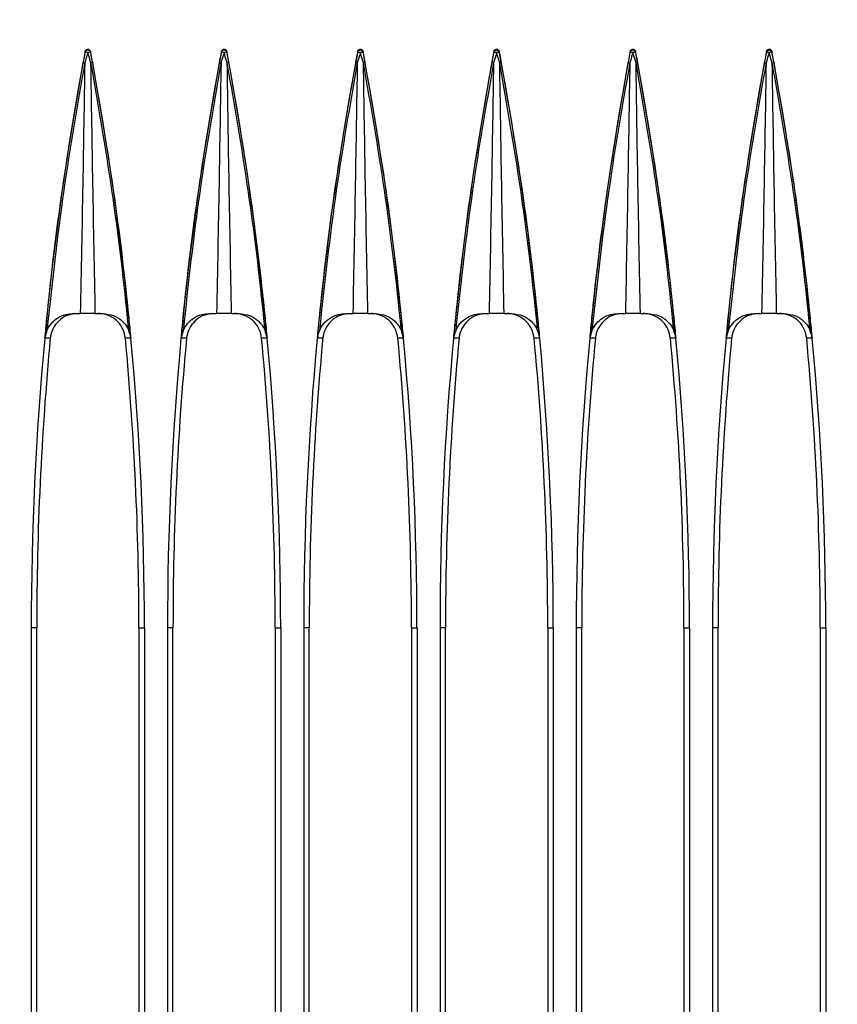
# Model space of a CAD drawing. Header units: millimetres. Extents: x 25 to 1935, y 715 to 2336.
# Tile 151 of 252: x 1352 to 1364, y 1004 to 1018. Entities that reach past the tile are written whole.
import ezdxf

# ---------------------------------------------------------------- set-up
doc = ezdxf.new("R2010")
doc.units = ezdxf.units.MM
doc.header["$LTSCALE"] = 2
doc.layers.get('0').update_dxf_attribs({"color": 2})
doc.styles.add('FS2312', font='simsun.ttf', dxfattribs={"width": 0.8})
doc.dimstyles.new('STANDARD$0', dxfattribs={"dimtxt": 3.5, "dimasz": 3, "dimexe": 1.5, "dimexo": 0.5, "dimgap": 1.5, "dimtad": 1, "dimdec": 1, "dimlfac": 5, "dimdsep": 46, "dimtxsty": 'FS2312', "dimblk1": 'OPEN', "dimblk2": 'OPEN', "dimsah": 1, "dimcen": 0, "dimclrd": 4, "dimclre": 4, "dimclrt": 4, "dimadec": 0, "dimazin": 0, "dimtfac": 1, "dimtdec": 1, "dimtmove": 1, "dimatfit": 0, "dimldrblk": 'OPEN', "dimfxl": 1, "dimtolj": 1, "dimtzin": 0, "dimlwd": 18, "dimlwe": 18, "dimarcsym": 1})

# ---------------------------------------------------------------- blocks, each defined once
blk = doc.blocks.new('_OPEN')
at = {"color": 0}
for p, q in [((-0.966, 0.259), (0, 0)), ((0, 0), (-1, 0)), ((0, 0), (-0.966, -0.259))]:
    blk.add_line(p, q, dxfattribs=at)
blk = doc.blocks.new('*D46')
at = {"color": 4, "lineweight": 18, "transparency": 16777216}
for p, q in [((1275.228, 1018.123), (1275.228, 1070.112)), ((1397.628, 1018.515), (1397.628, 1070.112)), ((1278.228, 1068.612), (1394.628, 1068.612))]:
    blk.add_line(p, q, dxfattribs=at)
at = {"layer": 'Defpoints', "color": 0, "transparency": 16777216}
for p in [(1397.628, 1068.612), (1397.628, 1018.015), (1275.228, 1017.623)]:
    blk.add_point(p, dxfattribs=at)
at = {"color": 4, "lineweight": 18, "transparency": 16777216, "xscale": 3, "yscale": 3, "zscale": 3, "rotation": 180}
blk.add_blockref('_OPEN', (1275.228, 1068.612), dxfattribs=at)
at = {"color": 4, "lineweight": 18, "transparency": 16777216, "xscale": 3, "yscale": 3, "zscale": 3}
blk.add_blockref('_OPEN', (1397.628, 1068.612), dxfattribs=at)
at = {"color": 4, "transparency": 16777216, "insert": (1336.428, 1071.862), "char_height": 3.5, "attachment_point": 5, "style": 'FS2312'}
blk.add_mtext('\\A1;612', dxfattribs=at)

msp = doc.modelspace()

# ---------------------------------------------------------------- linework, layer by layer
at = {"color": 2, "linetype": 'Continuous', "lineweight": 30}
for p, q in [((1353.389, 1017.655), (1353.389, 1017.67)), ((1353.467, 1017.67), (1353.467, 1017.655)), ((1355.389, 1017.655), (1355.389, 1017.67)), ((1355.467, 1017.67), (1355.467, 1017.655)), ((1357.389, 1017.655), (1357.389, 1017.67)), ((1357.467, 1017.67), (1357.467, 1017.655)), ((1359.389, 1017.655), (1359.389, 1017.67)), ((1359.467, 1017.67), (1359.467, 1017.655)), ((1361.389, 1017.655), (1361.389, 1017.67)), ((1361.467, 1017.67), (1361.467, 1017.655)), ((1363.389, 1017.655), (1363.389, 1017.67)), ((1363.467, 1017.67), (1363.467, 1017.655)), ((1353.21, 1013.82), (1353.318, 1013.82)), ((1353.538, 1013.82), (1353.646, 1013.82)), ((1355.21, 1013.82), (1355.318, 1013.82)), ((1355.538, 1013.82), (1355.646, 1013.82)), ((1357.21, 1013.82), (1357.318, 1013.82)), ((1357.538, 1013.82), (1357.646, 1013.82)), ((1359.21, 1013.82), (1359.318, 1013.82)), ((1359.538, 1013.82), (1359.646, 1013.82)), ((1361.21, 1013.82), (1361.318, 1013.82)), ((1361.538, 1013.82), (1361.646, 1013.82)), ((1363.21, 1013.82), (1363.318, 1013.82)), ((1363.538, 1013.82), (1363.646, 1013.82)), ((1352.597, 1009.204), (1352.597, 918.637)), ((1352.678, 1009.204), (1352.597, 1009.204)), ((1352.678, 990.62), (1352.678, 1009.204)), ((1354.178, 1009.204), (1354.26, 1009.204)), ((1354.178, 1009.204), (1354.178, 990.62)), ((1354.26, 1009.204), (1354.26, 918.637)), ((1354.597, 1009.204), (1354.597, 918.637)), ((1354.678, 1009.204), (1354.597, 1009.204)), ((1354.678, 990.62), (1354.678, 1009.204)), ((1356.178, 1009.204), (1356.26, 1009.204)), ((1356.178, 1009.204), (1356.178, 990.62)), ((1356.26, 1009.204), (1356.26, 918.637)), ((1356.597, 1009.204), (1356.597, 918.637)), ((1356.678, 1009.204), (1356.597, 1009.204)), ((1356.678, 990.62), (1356.678, 1009.204)), ((1358.178, 1009.204), (1358.26, 1009.204)), ((1358.178, 1009.204), (1358.178, 990.62)), ((1358.26, 1009.204), (1358.26, 918.637)), ((1358.597, 1009.204), (1358.597, 918.637)), ((1358.678, 1009.204), (1358.597, 1009.204)), ((1358.678, 990.62), (1358.678, 1009.204)), ((1360.178, 1009.204), (1360.26, 1009.204)), ((1360.178, 1009.204), (1360.178, 990.62)), ((1360.26, 1009.204), (1360.26, 918.637)), ((1360.597, 1009.204), (1360.597, 918.637)), ((1360.678, 1009.204), (1360.597, 1009.204)), ((1360.678, 990.62), (1360.678, 1009.204)), ((1362.178, 1009.204), (1362.26, 1009.204)), ((1362.178, 1009.204), (1362.178, 990.62)), ((1362.26, 1009.204), (1362.26, 918.637)), ((1362.597, 1009.204), (1362.597, 918.637)), ((1362.678, 1009.204), (1362.597, 1009.204)), ((1362.678, 990.62), (1362.678, 1009.204)), ((1364.178, 1009.204), (1364.26, 1009.204)), ((1364.178, 1009.204), (1364.178, 990.62)), ((1364.26, 1009.204), (1364.26, 918.637))]:
    msp.add_line(p, q, dxfattribs=at)
at = {"color": 2, "linetype": 'Continuous', "lineweight": 30, "flags": 128}
for points in [[(1352.877, 1013.458), (1352.838, 1013.458), (1352.8, 1013.458), (1352.799, 1013.458)], [(1354.058, 1013.458), (1354.057, 1013.458), (1354.018, 1013.458), (1353.979, 1013.458)], [(1354.877, 1013.458), (1354.838, 1013.458), (1354.8, 1013.458), (1354.799, 1013.458)], [(1356.058, 1013.458), (1356.057, 1013.458), (1356.018, 1013.458), (1355.979, 1013.458)], [(1356.877, 1013.458), (1356.838, 1013.458), (1356.8, 1013.458), (1356.799, 1013.458)], [(1358.058, 1013.458), (1358.057, 1013.458), (1358.018, 1013.458), (1357.979, 1013.458)], [(1358.877, 1013.458), (1358.838, 1013.458), (1358.8, 1013.458), (1358.799, 1013.458)], [(1360.058, 1013.458), (1360.057, 1013.458), (1360.018, 1013.458), (1359.979, 1013.458)], [(1360.877, 1013.458), (1360.838, 1013.458), (1360.8, 1013.458), (1360.799, 1013.458)], [(1362.058, 1013.458), (1362.057, 1013.458), (1362.018, 1013.458), (1361.979, 1013.458)], [(1362.877, 1013.458), (1362.838, 1013.458), (1362.8, 1013.458), (1362.799, 1013.458)], [(1364.058, 1013.458), (1364.057, 1013.458), (1364.018, 1013.458), (1363.979, 1013.458)]]:
    msp.add_lwpolyline(points, dxfattribs=at)
at = {"color": 2, "linetype": 'Continuous', "lineweight": 30}
for centre, radius, start, end in [((1353.428, 1017.646), 0.0402, 12.6345, 167.3655), ((1355.428, 1017.646), 0.0402, 12.6345, 167.3655), ((1357.428, 1017.646), 0.0402, 12.6345, 167.3655), ((1359.428, 1017.646), 0.0402, 12.6345, 167.3655), ((1361.428, 1017.646), 0.0402, 12.6345, 167.3655), ((1363.428, 1017.646), 0.0402, 12.6345, 167.3655), ((1398.228, 1009.204), 45.631, 169.3088, 180), ((1353.398, 1017.535), 0.121, 75.3232, 94.1449), ((1353.459, 1017.535), 0.121, 85.8551, 104.6768), ((1308.628, 1009.204), 45.631, 0, 10.6912), ((1400.228, 1009.204), 45.631, 169.3088, 180), ((1355.398, 1017.535), 0.121, 75.3232, 94.1449), ((1355.459, 1017.535), 0.121, 85.8551, 104.6768), ((1310.628, 1009.204), 45.631, 0, 10.6912), ((1402.228, 1009.204), 45.631, 169.3088, 180), ((1357.398, 1017.535), 0.121, 75.3232, 94.1449), ((1357.459, 1017.535), 0.121, 85.8551, 104.6768), ((1312.628, 1009.204), 45.631, 0, 10.6912), ((1404.228, 1009.204), 45.631, 169.3088, 180), ((1359.398, 1017.535), 0.121, 75.3232, 94.1449), ((1359.459, 1017.535), 0.121, 85.8551, 104.6768), ((1314.628, 1009.204), 45.631, 0, 10.6912), ((1406.228, 1009.204), 45.631, 169.3088, 180), ((1361.398, 1017.535), 0.121, 75.3232, 94.1449), ((1361.459, 1017.535), 0.121, 85.8551, 104.6768), ((1316.628, 1009.204), 45.631, 0, 10.6912), ((1408.228, 1009.204), 45.631, 169.3088, 180), ((1363.398, 1017.535), 0.121, 75.3232, 94.1449), ((1363.459, 1017.535), 0.121, 85.8551, 104.6768), ((1318.628, 1009.204), 45.631, 0, 10.6912), ((1398.228, 1009.204), 45.55, 174.6418, 180), ((1308.628, 1009.204), 45.55, 0, 5.3582), ((1400.228, 1009.204), 45.55, 174.6418, 180), ((1310.628, 1009.204), 45.55, 0, 5.3582), ((1402.228, 1009.204), 45.55, 174.6418, 180), ((1312.628, 1009.204), 45.55, 0, 5.3582), ((1404.228, 1009.204), 45.55, 174.6418, 180), ((1314.628, 1009.204), 45.55, 0, 5.3582), ((1406.228, 1009.204), 45.55, 174.6418, 180), ((1316.628, 1009.204), 45.55, 0, 5.3582), ((1408.228, 1009.204), 45.55, 174.6418, 180), ((1318.628, 1009.204), 45.55, 0, 5.3582)]:
    msp.add_arc(centre, radius, start, end, dxfattribs=at)
for points, knots in [([(1353.389, 1017.67), (1353.39, 1017.674), (1353.393, 1017.683), (1353.402, 1017.694), (1353.414, 1017.701), (1353.428, 1017.704), (1353.441, 1017.702), (1353.453, 1017.695), (1353.462, 1017.685), (1353.466, 1017.676), (1353.467, 1017.671), (1353.467, 1017.67)], [0, 0, 0, 0, 0.126498, 0.253099, 0.376888, 0.496626, 0.613748, 0.73071, 0.849898, 0.972797, 1, 1, 1, 1]), ([(1355.389, 1017.67), (1355.39, 1017.674), (1355.393, 1017.683), (1355.402, 1017.694), (1355.414, 1017.701), (1355.428, 1017.704), (1355.441, 1017.702), (1355.453, 1017.695), (1355.462, 1017.685), (1355.466, 1017.676), (1355.467, 1017.671), (1355.467, 1017.67)], [0, 0, 0, 0, 0.126498, 0.253099, 0.376888, 0.496626, 0.613748, 0.73071, 0.849898, 0.972797, 1, 1, 1, 1]), ([(1357.389, 1017.67), (1357.39, 1017.674), (1357.393, 1017.683), (1357.402, 1017.694), (1357.414, 1017.701), (1357.428, 1017.704), (1357.441, 1017.702), (1357.453, 1017.695), (1357.462, 1017.685), (1357.466, 1017.676), (1357.467, 1017.671), (1357.467, 1017.67)], [0, 0, 0, 0, 0.126498, 0.253099, 0.376888, 0.496626, 0.613748, 0.73071, 0.849898, 0.972797, 1, 1, 1, 1]), ([(1359.389, 1017.67), (1359.39, 1017.674), (1359.393, 1017.683), (1359.402, 1017.694), (1359.414, 1017.701), (1359.428, 1017.704), (1359.441, 1017.702), (1359.453, 1017.695), (1359.462, 1017.685), (1359.466, 1017.676), (1359.467, 1017.671), (1359.467, 1017.67)], [0, 0, 0, 0, 0.126498, 0.253099, 0.376888, 0.496626, 0.613748, 0.73071, 0.849898, 0.972797, 1, 1, 1, 1]), ([(1361.389, 1017.67), (1361.39, 1017.674), (1361.393, 1017.683), (1361.402, 1017.694), (1361.414, 1017.701), (1361.428, 1017.704), (1361.441, 1017.702), (1361.453, 1017.695), (1361.462, 1017.685), (1361.466, 1017.676), (1361.467, 1017.671), (1361.467, 1017.67)], [0, 0, 0, 0, 0.126498, 0.253099, 0.376888, 0.496626, 0.613748, 0.73071, 0.849898, 0.972797, 1, 1, 1, 1]), ([(1363.389, 1017.67), (1363.39, 1017.674), (1363.393, 1017.683), (1363.402, 1017.694), (1363.414, 1017.701), (1363.428, 1017.704), (1363.441, 1017.702), (1363.453, 1017.695), (1363.462, 1017.685), (1363.466, 1017.676), (1363.467, 1017.671), (1363.467, 1017.67)], [0, 0, 0, 0, 0.126498, 0.253099, 0.376888, 0.496626, 0.613748, 0.73071, 0.849898, 0.972797, 1, 1, 1, 1]), ([(1353.361, 1017.506), (1353.363, 1017.516), (1353.373, 1017.566), (1353.382, 1017.616), (1353.389, 1017.655)], [0, 0, 0, 0, 0.207403, 1, 1, 1, 1]), ([(1353.428, 1017.651), (1353.416, 1017.612), (1353.401, 1017.562), (1353.386, 1017.512), (1353.383, 1017.502), (1353.383, 1017.502)], [0, 0, 0, 0, 0.791914, 0.999923, 1, 1, 1, 1]), ([(1353.474, 1017.502), (1353.474, 1017.502), (1353.471, 1017.512), (1353.455, 1017.562), (1353.44, 1017.612), (1353.428, 1017.651)], [0, 0, 0, 0, 0.000077, 0.208086, 1, 1, 1, 1]), ([(1353.467, 1017.655), (1353.475, 1017.616), (1353.484, 1017.566), (1353.493, 1017.516), (1353.495, 1017.506)], [0, 0, 0, 0, 0.792522, 1, 1, 1, 1]), ([(1355.361, 1017.506), (1355.363, 1017.516), (1355.373, 1017.566), (1355.382, 1017.616), (1355.389, 1017.655)], [0, 0, 0, 0, 0.207403, 1, 1, 1, 1]), ([(1355.428, 1017.651), (1355.416, 1017.612), (1355.401, 1017.562), (1355.386, 1017.512), (1355.383, 1017.502), (1355.383, 1017.502)], [0, 0, 0, 0, 0.791914, 0.999923, 1, 1, 1, 1]), ([(1355.474, 1017.502), (1355.474, 1017.502), (1355.471, 1017.512), (1355.455, 1017.562), (1355.44, 1017.612), (1355.428, 1017.651)], [0, 0, 0, 0, 0.000077, 0.208086, 1, 1, 1, 1]), ([(1355.467, 1017.655), (1355.475, 1017.616), (1355.484, 1017.566), (1355.493, 1017.516), (1355.495, 1017.506)], [0, 0, 0, 0, 0.792522, 1, 1, 1, 1]), ([(1357.361, 1017.506), (1357.363, 1017.516), (1357.373, 1017.566), (1357.382, 1017.616), (1357.389, 1017.655)], [0, 0, 0, 0, 0.207403, 1, 1, 1, 1]), ([(1357.428, 1017.651), (1357.416, 1017.612), (1357.401, 1017.562), (1357.386, 1017.512), (1357.383, 1017.502), (1357.383, 1017.502)], [0, 0, 0, 0, 0.7919145, 0.9999232, 1, 1, 1, 1]), ([(1357.474, 1017.502), (1357.474, 1017.502), (1357.471, 1017.512), (1357.455, 1017.562), (1357.44, 1017.612), (1357.428, 1017.651)], [0, 0, 0, 0, 0.000077, 0.208086, 1, 1, 1, 1]), ([(1357.467, 1017.655), (1357.475, 1017.616), (1357.484, 1017.566), (1357.493, 1017.516), (1357.495, 1017.506)], [0, 0, 0, 0, 0.792522, 1, 1, 1, 1]), ([(1359.361, 1017.506), (1359.363, 1017.516), (1359.373, 1017.566), (1359.382, 1017.616), (1359.389, 1017.655)], [0, 0, 0, 0, 0.207403, 1, 1, 1, 1]), ([(1359.428, 1017.651), (1359.416, 1017.612), (1359.401, 1017.562), (1359.386, 1017.512), (1359.383, 1017.502), (1359.383, 1017.502)], [0, 0, 0, 0, 0.791914, 0.999923, 1, 1, 1, 1]), ([(1359.474, 1017.502), (1359.474, 1017.502), (1359.471, 1017.512), (1359.455, 1017.562), (1359.44, 1017.612), (1359.428, 1017.651)], [0, 0, 0, 0, 0.000077, 0.208086, 1, 1, 1, 1]), ([(1359.467, 1017.655), (1359.475, 1017.616), (1359.484, 1017.566), (1359.493, 1017.516), (1359.495, 1017.506)], [0, 0, 0, 0, 0.792522, 1, 1, 1, 1]), ([(1361.361, 1017.506), (1361.363, 1017.516), (1361.373, 1017.566), (1361.382, 1017.616), (1361.389, 1017.655)], [0, 0, 0, 0, 0.207403, 1, 1, 1, 1]), ([(1361.428, 1017.651), (1361.416, 1017.612), (1361.401, 1017.562), (1361.386, 1017.512), (1361.383, 1017.502), (1361.383, 1017.502)], [0, 0, 0, 0, 0.791914, 0.999923, 1, 1, 1, 1]), ([(1361.474, 1017.502), (1361.474, 1017.502), (1361.471, 1017.512), (1361.455, 1017.562), (1361.44, 1017.612), (1361.428, 1017.651)], [0, 0, 0, 0, 0.000077, 0.208086, 1, 1, 1, 1]), ([(1361.467, 1017.655), (1361.475, 1017.616), (1361.484, 1017.566), (1361.493, 1017.516), (1361.495, 1017.506)], [0, 0, 0, 0, 0.792522, 1, 1, 1, 1]), ([(1363.361, 1017.506), (1363.363, 1017.516), (1363.373, 1017.566), (1363.382, 1017.616), (1363.389, 1017.655)], [0, 0, 0, 0, 0.207403, 1, 1, 1, 1]), ([(1363.428, 1017.651), (1363.416, 1017.612), (1363.401, 1017.562), (1363.386, 1017.512), (1363.383, 1017.502), (1363.383, 1017.502)], [0, 0, 0, 0, 0.791914, 0.999923, 1, 1, 1, 1]), ([(1363.474, 1017.502), (1363.474, 1017.502), (1363.471, 1017.512), (1363.455, 1017.562), (1363.44, 1017.612), (1363.428, 1017.651)], [0, 0, 0, 0, 0.000077, 0.208086, 1, 1, 1, 1]), ([(1363.467, 1017.655), (1363.475, 1017.616), (1363.484, 1017.566), (1363.493, 1017.516), (1363.495, 1017.506)], [0, 0, 0, 0, 0.792522, 1, 1, 1, 1]), ([(1352.799, 1013.458), (1352.808, 1013.557), (1352.878, 1014.285), (1353.039, 1015.639), (1353.254, 1016.884), (1353.361, 1017.506)], [0, 0, 0, 0, 0.073363, 0.53668, 1, 1, 1, 1]), ([(1353.383, 1017.502), (1353.274, 1016.88), (1353.045, 1015.575), (1352.902, 1014.258), (1352.827, 1013.568)], [0, 0, 0, 0, 0.476437, 1, 1, 1, 1]), ([(1353.383, 1017.502), (1353.373, 1016.908), (1353.354, 1015.681), (1353.33, 1014.453), (1353.318, 1013.82)], [0, 0, 0, 0, 0.48457, 1, 1, 1, 1]), ([(1354.03, 1013.568), (1354.024, 1013.63), (1353.955, 1014.321), (1353.798, 1015.637), (1353.582, 1016.88), (1353.474, 1017.502)], [0, 0, 0, 0, 0.04722, 0.52362, 1, 1, 1, 1]), ([(1353.538, 1013.82), (1353.526, 1014.453), (1353.502, 1015.681), (1353.483, 1016.908), (1353.474, 1017.502)], [0, 0, 0, 0, 0.51543, 1, 1, 1, 1]), ([(1353.495, 1017.506), (1353.602, 1016.884), (1353.817, 1015.639), (1353.978, 1014.285), (1354.048, 1013.557), (1354.058, 1013.458)], [0, 0, 0, 0, 0.463268, 0.9265359, 1, 1, 1, 1]), ([(1354.799, 1013.458), (1354.808, 1013.557), (1354.878, 1014.285), (1355.039, 1015.639), (1355.254, 1016.884), (1355.361, 1017.506)], [0, 0, 0, 0, 0.073363, 0.53668, 1, 1, 1, 1]), ([(1355.383, 1017.502), (1355.274, 1016.88), (1355.045, 1015.575), (1354.902, 1014.258), (1354.827, 1013.568)], [0, 0, 0, 0, 0.476437, 1, 1, 1, 1]), ([(1355.383, 1017.502), (1355.373, 1016.908), (1355.354, 1015.681), (1355.33, 1014.453), (1355.318, 1013.82)], [0, 0, 0, 0, 0.48457, 1, 1, 1, 1]), ([(1356.03, 1013.568), (1356.024, 1013.63), (1355.955, 1014.321), (1355.798, 1015.637), (1355.582, 1016.88), (1355.474, 1017.502)], [0, 0, 0, 0, 0.04722, 0.52362, 1, 1, 1, 1]), ([(1355.538, 1013.82), (1355.526, 1014.453), (1355.502, 1015.681), (1355.483, 1016.908), (1355.474, 1017.502)], [0, 0, 0, 0, 0.51543, 1, 1, 1, 1]), ([(1355.495, 1017.506), (1355.602, 1016.884), (1355.817, 1015.639), (1355.978, 1014.285), (1356.048, 1013.557), (1356.058, 1013.458)], [0, 0, 0, 0, 0.463268, 0.9265359, 1, 1, 1, 1]), ([(1356.799, 1013.458), (1356.808, 1013.557), (1356.878, 1014.285), (1357.039, 1015.639), (1357.254, 1016.884), (1357.361, 1017.506)], [0, 0, 0, 0, 0.073363, 0.53668, 1, 1, 1, 1]), ([(1357.383, 1017.502), (1357.274, 1016.88), (1357.045, 1015.575), (1356.902, 1014.258), (1356.827, 1013.568)], [0, 0, 0, 0, 0.476437, 1, 1, 1, 1]), ([(1357.383, 1017.502), (1357.373, 1016.908), (1357.354, 1015.681), (1357.33, 1014.453), (1357.318, 1013.82)], [0, 0, 0, 0, 0.48457, 1, 1, 1, 1]), ([(1358.03, 1013.568), (1358.024, 1013.63), (1357.955, 1014.321), (1357.798, 1015.637), (1357.582, 1016.88), (1357.474, 1017.502)], [0, 0, 0, 0, 0.04722, 0.52362, 1, 1, 1, 1]), ([(1357.538, 1013.82), (1357.526, 1014.453), (1357.502, 1015.681), (1357.483, 1016.908), (1357.474, 1017.502)], [0, 0, 0, 0, 0.51543, 1, 1, 1, 1]), ([(1357.495, 1017.506), (1357.602, 1016.884), (1357.817, 1015.639), (1357.978, 1014.285), (1358.048, 1013.557), (1358.058, 1013.458)], [0, 0, 0, 0, 0.463268, 0.926536, 1, 1, 1, 1]), ([(1358.799, 1013.458), (1358.808, 1013.557), (1358.878, 1014.285), (1359.039, 1015.639), (1359.254, 1016.884), (1359.361, 1017.506)], [0, 0, 0, 0, 0.073363, 0.53668, 1, 1, 1, 1]), ([(1359.383, 1017.502), (1359.274, 1016.88), (1359.045, 1015.575), (1358.902, 1014.258), (1358.827, 1013.568)], [0, 0, 0, 0, 0.476437, 1, 1, 1, 1]), ([(1359.383, 1017.502), (1359.373, 1016.908), (1359.354, 1015.681), (1359.33, 1014.453), (1359.318, 1013.82)], [0, 0, 0, 0, 0.48457, 1, 1, 1, 1]), ([(1360.03, 1013.568), (1360.024, 1013.63), (1359.955, 1014.321), (1359.798, 1015.637), (1359.582, 1016.88), (1359.474, 1017.502)], [0, 0, 0, 0, 0.04722, 0.52362, 1, 1, 1, 1]), ([(1359.538, 1013.82), (1359.526, 1014.453), (1359.502, 1015.681), (1359.483, 1016.908), (1359.474, 1017.502)], [0, 0, 0, 0, 0.51543, 1, 1, 1, 1]), ([(1359.495, 1017.506), (1359.602, 1016.884), (1359.817, 1015.639), (1359.978, 1014.285), (1360.048, 1013.557), (1360.058, 1013.458)], [0, 0, 0, 0, 0.463268, 0.926536, 1, 1, 1, 1]), ([(1360.799, 1013.458), (1360.808, 1013.557), (1360.878, 1014.285), (1361.039, 1015.639), (1361.254, 1016.884), (1361.361, 1017.506)], [0, 0, 0, 0, 0.073363, 0.53668, 1, 1, 1, 1]), ([(1361.383, 1017.502), (1361.274, 1016.88), (1361.045, 1015.575), (1360.902, 1014.258), (1360.827, 1013.568)], [0, 0, 0, 0, 0.476437, 1, 1, 1, 1]), ([(1361.383, 1017.502), (1361.373, 1016.908), (1361.354, 1015.681), (1361.33, 1014.453), (1361.318, 1013.82)], [0, 0, 0, 0, 0.48457, 1, 1, 1, 1]), ([(1362.03, 1013.568), (1362.024, 1013.63), (1361.955, 1014.321), (1361.798, 1015.637), (1361.582, 1016.88), (1361.474, 1017.502)], [0, 0, 0, 0, 0.04722, 0.52362, 1, 1, 1, 1]), ([(1361.538, 1013.82), (1361.526, 1014.453), (1361.502, 1015.681), (1361.483, 1016.908), (1361.474, 1017.502)], [0, 0, 0, 0, 0.51543, 1, 1, 1, 1]), ([(1361.495, 1017.506), (1361.602, 1016.884), (1361.817, 1015.639), (1361.978, 1014.285), (1362.048, 1013.557), (1362.058, 1013.458)], [0, 0, 0, 0, 0.463268, 0.926536, 1, 1, 1, 1]), ([(1362.799, 1013.458), (1362.808, 1013.557), (1362.878, 1014.285), (1363.039, 1015.639), (1363.254, 1016.884), (1363.361, 1017.506)], [0, 0, 0, 0, 0.073363, 0.53668, 1, 1, 1, 1]), ([(1363.383, 1017.502), (1363.274, 1016.88), (1363.045, 1015.575), (1362.902, 1014.258), (1362.827, 1013.568)], [0, 0, 0, 0, 0.476437, 1, 1, 1, 1]), ([(1363.383, 1017.502), (1363.373, 1016.908), (1363.354, 1015.681), (1363.33, 1014.453), (1363.318, 1013.82)], [0, 0, 0, 0, 0.48457, 1, 1, 1, 1]), ([(1364.03, 1013.568), (1364.024, 1013.63), (1363.955, 1014.321), (1363.798, 1015.637), (1363.582, 1016.88), (1363.474, 1017.502)], [0, 0, 0, 0, 0.04722, 0.52362, 1, 1, 1, 1]), ([(1363.538, 1013.82), (1363.526, 1014.453), (1363.502, 1015.681), (1363.483, 1016.908), (1363.474, 1017.502)], [0, 0, 0, 0, 0.51543, 1, 1, 1, 1]), ([(1363.495, 1017.506), (1363.602, 1016.884), (1363.817, 1015.639), (1363.978, 1014.285), (1364.048, 1013.557), (1364.058, 1013.458)], [0, 0, 0, 0, 0.463268, 0.926536, 1, 1, 1, 1]), ([(1352.827, 1013.568), (1352.847, 1013.606), (1352.887, 1013.683), (1352.987, 1013.764), (1353.097, 1013.812), (1353.175, 1013.818), (1353.21, 1013.82)], [0, 0, 0, 0, 0.244318, 0.487298, 0.766339, 1, 1, 1, 1]), ([(1353.276, 1013.82), (1353.231, 1013.816), (1353.141, 1013.807), (1353.021, 1013.738), (1352.93, 1013.636), (1352.888, 1013.536), (1352.879, 1013.475), (1352.877, 1013.458)], [0, 0, 0, 0, 0.22861, 0.457225, 0.685714, 0.913942, 1, 1, 1, 1]), ([(1353.538, 1013.82), (1353.518, 1013.82), (1353.478, 1013.82), (1353.41, 1013.82), (1353.355, 1013.82), (1353.327, 1013.82), (1353.318, 1013.82)], [0, 0, 0, 0, 0.289036, 0.577992, 0.866411, 1, 1, 1, 1]), ([(1353.979, 1013.458), (1353.971, 1013.502), (1353.953, 1013.591), (1353.874, 1013.704), (1353.764, 1013.784), (1353.66, 1013.817), (1353.598, 1013.82), (1353.58, 1013.82)], [0, 0, 0, 0, 0.227964, 0.455923, 0.684031, 0.912408, 1, 1, 1, 1]), ([(1353.646, 1013.82), (1353.703, 1013.814), (1353.805, 1013.803), (1353.931, 1013.72), (1353.999, 1013.636), (1354.023, 1013.582), (1354.03, 1013.568)], [0, 0, 0, 0, 0.37377, 0.669739, 0.912396, 1, 1, 1, 1]), ([(1354.827, 1013.568), (1354.847, 1013.606), (1354.887, 1013.683), (1354.987, 1013.764), (1355.097, 1013.812), (1355.175, 1013.818), (1355.21, 1013.82)], [0, 0, 0, 0, 0.244318, 0.487298, 0.766339, 1, 1, 1, 1]), ([(1355.276, 1013.82), (1355.231, 1013.816), (1355.141, 1013.807), (1355.021, 1013.738), (1354.93, 1013.636), (1354.888, 1013.536), (1354.879, 1013.475), (1354.877, 1013.458)], [0, 0, 0, 0, 0.2286101, 0.4572245, 0.685714, 0.9139416, 1, 1, 1, 1]), ([(1355.538, 1013.82), (1355.518, 1013.82), (1355.478, 1013.82), (1355.41, 1013.82), (1355.355, 1013.82), (1355.327, 1013.82), (1355.318, 1013.82)], [0, 0, 0, 0, 0.2890359, 0.577992, 0.866411, 1, 1, 1, 1]), ([(1355.979, 1013.458), (1355.971, 1013.502), (1355.953, 1013.591), (1355.874, 1013.704), (1355.764, 1013.784), (1355.66, 1013.817), (1355.598, 1013.82), (1355.58, 1013.82)], [0, 0, 0, 0, 0.227964, 0.4559225, 0.684031, 0.9124081, 1, 1, 1, 1]), ([(1355.646, 1013.82), (1355.703, 1013.814), (1355.805, 1013.803), (1355.931, 1013.72), (1355.999, 1013.636), (1356.023, 1013.582), (1356.03, 1013.568)], [0, 0, 0, 0, 0.37377, 0.669739, 0.912396, 1, 1, 1, 1]), ([(1356.827, 1013.568), (1356.847, 1013.606), (1356.887, 1013.683), (1356.987, 1013.764), (1357.097, 1013.812), (1357.175, 1013.818), (1357.21, 1013.82)], [0, 0, 0, 0, 0.244318, 0.487298, 0.766339, 1, 1, 1, 1]), ([(1357.276, 1013.82), (1357.231, 1013.816), (1357.141, 1013.807), (1357.021, 1013.738), (1356.93, 1013.636), (1356.888, 1013.536), (1356.879, 1013.475), (1356.877, 1013.458)], [0, 0, 0, 0, 0.22861, 0.457225, 0.685714, 0.913942, 1, 1, 1, 1]), ([(1357.538, 1013.82), (1357.518, 1013.82), (1357.478, 1013.82), (1357.41, 1013.82), (1357.355, 1013.82), (1357.327, 1013.82), (1357.318, 1013.82)], [0, 0, 0, 0, 0.289036, 0.577992, 0.866411, 1, 1, 1, 1]), ([(1357.979, 1013.458), (1357.971, 1013.502), (1357.953, 1013.591), (1357.874, 1013.704), (1357.764, 1013.784), (1357.66, 1013.817), (1357.598, 1013.82), (1357.58, 1013.82)], [0, 0, 0, 0, 0.227964, 0.4559225, 0.684031, 0.9124081, 1, 1, 1, 1]), ([(1357.646, 1013.82), (1357.703, 1013.814), (1357.805, 1013.803), (1357.931, 1013.72), (1357.999, 1013.636), (1358.023, 1013.582), (1358.03, 1013.568)], [0, 0, 0, 0, 0.37377, 0.669739, 0.912396, 1, 1, 1, 1]), ([(1358.827, 1013.568), (1358.847, 1013.606), (1358.887, 1013.683), (1358.987, 1013.764), (1359.097, 1013.812), (1359.175, 1013.818), (1359.21, 1013.82)], [0, 0, 0, 0, 0.244318, 0.487298, 0.766339, 1, 1, 1, 1]), ([(1359.276, 1013.82), (1359.231, 1013.816), (1359.141, 1013.807), (1359.021, 1013.738), (1358.93, 1013.636), (1358.888, 1013.536), (1358.879, 1013.475), (1358.877, 1013.458)], [0, 0, 0, 0, 0.22861, 0.457225, 0.685714, 0.913942, 1, 1, 1, 1]), ([(1359.538, 1013.82), (1359.518, 1013.82), (1359.478, 1013.82), (1359.41, 1013.82), (1359.355, 1013.82), (1359.327, 1013.82), (1359.318, 1013.82)], [0, 0, 0, 0, 0.289036, 0.577992, 0.866411, 1, 1, 1, 1]), ([(1359.979, 1013.458), (1359.971, 1013.502), (1359.953, 1013.591), (1359.874, 1013.704), (1359.764, 1013.784), (1359.66, 1013.817), (1359.598, 1013.82), (1359.58, 1013.82)], [0, 0, 0, 0, 0.227964, 0.455923, 0.684031, 0.912408, 1, 1, 1, 1]), ([(1359.646, 1013.82), (1359.703, 1013.814), (1359.805, 1013.803), (1359.931, 1013.72), (1359.999, 1013.636), (1360.023, 1013.582), (1360.03, 1013.568)], [0, 0, 0, 0, 0.37377, 0.669739, 0.912396, 1, 1, 1, 1]), ([(1360.827, 1013.568), (1360.847, 1013.606), (1360.887, 1013.683), (1360.987, 1013.764), (1361.097, 1013.812), (1361.175, 1013.818), (1361.21, 1013.82)], [0, 0, 0, 0, 0.244318, 0.487298, 0.766339, 1, 1, 1, 1]), ([(1361.276, 1013.82), (1361.231, 1013.816), (1361.141, 1013.807), (1361.021, 1013.738), (1360.93, 1013.636), (1360.888, 1013.536), (1360.879, 1013.475), (1360.877, 1013.458)], [0, 0, 0, 0, 0.22861, 0.457225, 0.685714, 0.913942, 1, 1, 1, 1]), ([(1361.538, 1013.82), (1361.518, 1013.82), (1361.478, 1013.82), (1361.41, 1013.82), (1361.355, 1013.82), (1361.327, 1013.82), (1361.318, 1013.82)], [0, 0, 0, 0, 0.289036, 0.577992, 0.866411, 1, 1, 1, 1]), ([(1361.979, 1013.458), (1361.971, 1013.502), (1361.953, 1013.591), (1361.874, 1013.704), (1361.764, 1013.784), (1361.66, 1013.817), (1361.598, 1013.82), (1361.58, 1013.82)], [0, 0, 0, 0, 0.227964, 0.455923, 0.684031, 0.912408, 1, 1, 1, 1]), ([(1361.646, 1013.82), (1361.703, 1013.814), (1361.805, 1013.803), (1361.931, 1013.72), (1361.999, 1013.636), (1362.023, 1013.582), (1362.03, 1013.568)], [0, 0, 0, 0, 0.37377, 0.669739, 0.912396, 1, 1, 1, 1]), ([(1362.827, 1013.568), (1362.847, 1013.606), (1362.887, 1013.683), (1362.987, 1013.764), (1363.097, 1013.812), (1363.175, 1013.818), (1363.21, 1013.82)], [0, 0, 0, 0, 0.244318, 0.487298, 0.766339, 1, 1, 1, 1]), ([(1363.276, 1013.82), (1363.231, 1013.816), (1363.141, 1013.807), (1363.021, 1013.738), (1362.93, 1013.636), (1362.888, 1013.536), (1362.879, 1013.475), (1362.877, 1013.458)], [0, 0, 0, 0, 0.22861, 0.457225, 0.685714, 0.913942, 1, 1, 1, 1]), ([(1363.538, 1013.82), (1363.518, 1013.82), (1363.478, 1013.82), (1363.41, 1013.82), (1363.355, 1013.82), (1363.327, 1013.82), (1363.318, 1013.82)], [0, 0, 0, 0, 0.289036, 0.577992, 0.866411, 1, 1, 1, 1]), ([(1363.979, 1013.458), (1363.971, 1013.502), (1363.953, 1013.591), (1363.874, 1013.704), (1363.764, 1013.784), (1363.66, 1013.817), (1363.598, 1013.82), (1363.58, 1013.82)], [0, 0, 0, 0, 0.227964, 0.4559225, 0.684031, 0.9124081, 1, 1, 1, 1]), ([(1363.646, 1013.82), (1363.703, 1013.814), (1363.805, 1013.803), (1363.931, 1013.72), (1363.999, 1013.636), (1364.023, 1013.582), (1364.03, 1013.568)], [0, 0, 0, 0, 0.37377, 0.669739, 0.912396, 1, 1, 1, 1]), ([(1352.827, 1013.568), (1352.819, 1013.546), (1352.806, 1013.51), (1352.8, 1013.473), (1352.799, 1013.458), (1352.799, 1013.458)], [0, 0, 0, 0, 0.6068436, 0.9848268, 1, 1, 1, 1]), ([(1354.058, 1013.458), (1354.058, 1013.458), (1354.056, 1013.47), (1354.051, 1013.508), (1354.038, 1013.543), (1354.03, 1013.568)], [0, 0, 0, 0, 0.015177, 0.320223, 1, 1, 1, 1]), ([(1354.827, 1013.568), (1354.819, 1013.546), (1354.806, 1013.51), (1354.8, 1013.473), (1354.799, 1013.458), (1354.799, 1013.458)], [0, 0, 0, 0, 0.606844, 0.984827, 1, 1, 1, 1]), ([(1356.058, 1013.458), (1356.058, 1013.458), (1356.056, 1013.47), (1356.051, 1013.508), (1356.038, 1013.543), (1356.03, 1013.568)], [0, 0, 0, 0, 0.015177, 0.320223, 1, 1, 1, 1]), ([(1356.827, 1013.568), (1356.819, 1013.546), (1356.806, 1013.51), (1356.8, 1013.473), (1356.799, 1013.458), (1356.799, 1013.458)], [0, 0, 0, 0, 0.606844, 0.984827, 1, 1, 1, 1]), ([(1358.058, 1013.458), (1358.058, 1013.458), (1358.056, 1013.47), (1358.051, 1013.508), (1358.038, 1013.543), (1358.03, 1013.568)], [0, 0, 0, 0, 0.015177, 0.320223, 1, 1, 1, 1]), ([(1358.827, 1013.568), (1358.819, 1013.546), (1358.806, 1013.51), (1358.8, 1013.473), (1358.799, 1013.458), (1358.799, 1013.458)], [0, 0, 0, 0, 0.606844, 0.984827, 1, 1, 1, 1]), ([(1360.058, 1013.458), (1360.058, 1013.458), (1360.056, 1013.47), (1360.051, 1013.508), (1360.038, 1013.543), (1360.03, 1013.568)], [0, 0, 0, 0, 0.015177, 0.320223, 1, 1, 1, 1]), ([(1360.827, 1013.568), (1360.819, 1013.546), (1360.806, 1013.51), (1360.8, 1013.473), (1360.799, 1013.458), (1360.799, 1013.458)], [0, 0, 0, 0, 0.606844, 0.984827, 1, 1, 1, 1]), ([(1362.058, 1013.458), (1362.058, 1013.458), (1362.056, 1013.47), (1362.051, 1013.508), (1362.038, 1013.543), (1362.03, 1013.568)], [0, 0, 0, 0, 0.015177, 0.320223, 1, 1, 1, 1]), ([(1362.827, 1013.568), (1362.819, 1013.546), (1362.806, 1013.51), (1362.8, 1013.473), (1362.799, 1013.458), (1362.799, 1013.458)], [0, 0, 0, 0, 0.606844, 0.984827, 1, 1, 1, 1]), ([(1364.058, 1013.458), (1364.058, 1013.458), (1364.056, 1013.47), (1364.051, 1013.508), (1364.038, 1013.543), (1364.03, 1013.568)], [0, 0, 0, 0, 0.015177, 0.320223, 1, 1, 1, 1])]:
    msp.add_open_spline(points, degree=3, knots=knots, dxfattribs=at)
for points in [[(1353.361, 1017.506), (1353.362, 1017.506), (1353.363, 1017.506), (1353.367, 1017.505), (1353.374, 1017.504), (1353.38, 1017.503), (1353.383, 1017.502)], [(1353.495, 1017.506), (1353.494, 1017.506), (1353.494, 1017.506), (1353.489, 1017.505), (1353.483, 1017.504), (1353.477, 1017.503), (1353.474, 1017.502)], [(1355.361, 1017.506), (1355.362, 1017.506), (1355.363, 1017.506), (1355.367, 1017.505), (1355.374, 1017.504), (1355.38, 1017.503), (1355.383, 1017.502)], [(1355.495, 1017.506), (1355.494, 1017.506), (1355.494, 1017.506), (1355.489, 1017.505), (1355.483, 1017.504), (1355.477, 1017.503), (1355.474, 1017.502)], [(1357.361, 1017.506), (1357.362, 1017.506), (1357.363, 1017.506), (1357.367, 1017.505), (1357.374, 1017.504), (1357.38, 1017.503), (1357.383, 1017.502)], [(1357.495, 1017.506), (1357.494, 1017.506), (1357.494, 1017.506), (1357.489, 1017.505), (1357.483, 1017.504), (1357.477, 1017.503), (1357.474, 1017.502)], [(1359.361, 1017.506), (1359.362, 1017.506), (1359.363, 1017.506), (1359.367, 1017.505), (1359.374, 1017.504), (1359.38, 1017.503), (1359.383, 1017.502)], [(1359.495, 1017.506), (1359.494, 1017.506), (1359.494, 1017.506), (1359.489, 1017.505), (1359.483, 1017.504), (1359.477, 1017.503), (1359.474, 1017.502)], [(1361.361, 1017.506), (1361.362, 1017.506), (1361.363, 1017.506), (1361.367, 1017.505), (1361.374, 1017.504), (1361.38, 1017.503), (1361.383, 1017.502)], [(1361.495, 1017.506), (1361.494, 1017.506), (1361.494, 1017.506), (1361.489, 1017.505), (1361.483, 1017.504), (1361.477, 1017.503), (1361.474, 1017.502)], [(1363.361, 1017.506), (1363.362, 1017.506), (1363.363, 1017.506), (1363.367, 1017.505), (1363.374, 1017.504), (1363.38, 1017.503), (1363.383, 1017.502)], [(1363.495, 1017.506), (1363.494, 1017.506), (1363.494, 1017.506), (1363.489, 1017.505), (1363.483, 1017.504), (1363.477, 1017.503), (1363.474, 1017.502)]]:
    msp.add_open_spline(points, degree=3, dxfattribs=at)

# ---------------------------------------------------------------- dimensions: what is measured, and where the dimension line sits
dim = msp.add_linear_dim(base=(1397.628, 1068.612), p1=(1275.228, 1017.623), p2=(1397.628, 1018.015), dimstyle='STANDARD$0')
dim.commit()
dim.dimension.update_dxf_attribs({"geometry": '*D46', "text_midpoint": (1336.428, 1071.862)})

doc.saveas('drawing.dxf')
